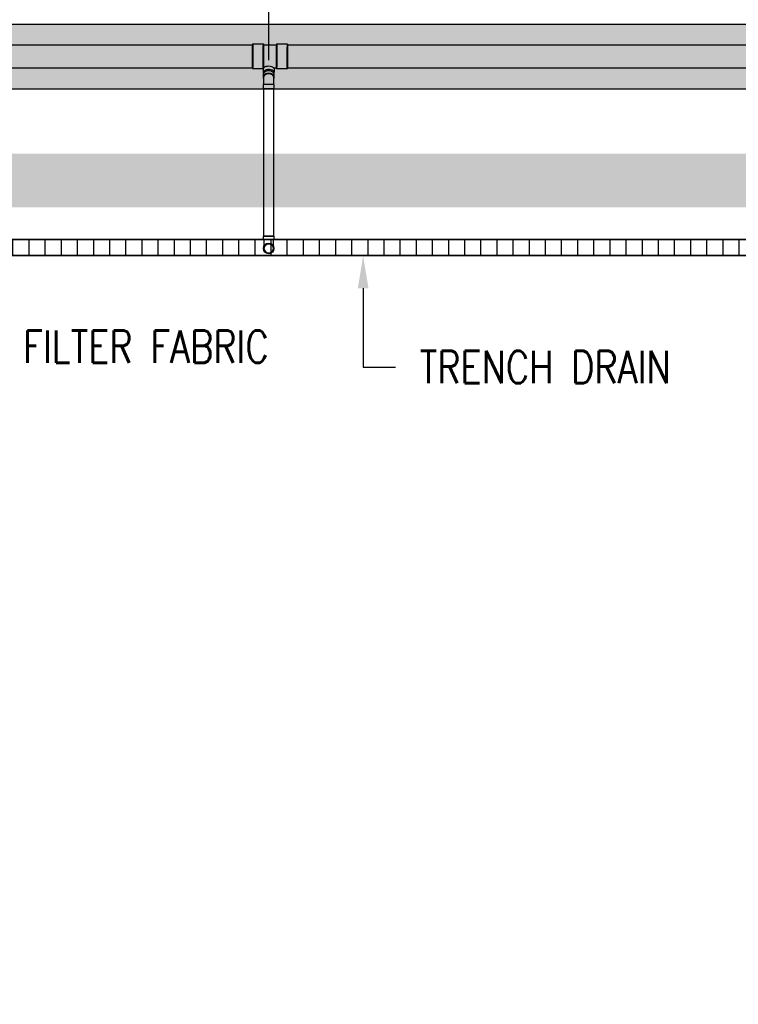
# Model space of a CAD drawing. Header units: inches. Extents: x -337 to 21291, y 405 to 2143.
# Tile 29 of 33: x 1760 to 2028, y 1197 to 1563. Entities that reach past the tile are written whole.
import ezdxf
from ezdxf import colors
from ezdxf.entities.mleader import LeaderData, LeaderLine
from ezdxf.math import Vec2, Vec3

# ---------------------------------------------------------------- set-up
doc = ezdxf.new("R2010")
doc.units = ezdxf.units.IN
doc.header["$MEASUREMENT"] = 0
for name, color, linetype in [('A-ANNO-DIMS', 1, 'Continuous'), ('A-DETL-THIN', 151, 'Continuous'), ('P-PIPE', 3, 'Continuous'), ('S-ANNO-NOTE', 2, 'Continuous')]:
    doc.layers.add(name, color=color, linetype=linetype)
doc.layers.add('A-WALL-PATT', color=9, linetype='Continuous', true_color=0x808080)
doc.styles.add('Annotative', font='romans.shx', dxfattribs={"width": 0.8, "height": 0.125})
doc.dimstyles.new('Annotative', dxfattribs={"dimscale": 0, "dimtxt": 0.125, "dimasz": 0.125, "dimexe": 0.18, "dimexo": 0.0625, "dimgap": 0.09, "dimtad": 1, "dimdec": 3, "dimzin": 3, "dimdsep": 46, "dimlunit": 4, "dimtxsty": 'Annotative', "dimcen": 0.09, "dimclrt": 2, "dimazin": 2, "dimtfac": 1, "dimtdec": 3, "dimtmove": 0, "dimatfit": 0, "dimfxl": 1, "dimtfill": 1, "dimfrac": 2, "dimtolj": 1, "dimtzin": 0, "dimarcsym": 0})

# ---------------------------------------------------------------- blocks, each defined once
blk = doc.blocks.new('*D16')
at = {"layer": 'A-ANNO-DIMS', "color": 0, "lineweight": -2, "transparency": 16777216}
for p, q in [((1661.08, 1546.44), (1661.08, 1614.62)), ((1853.08, 1547.92), (1853.08, 1614.62)), ((1673.08, 1597.34), (1841.08, 1597.34))]:
    blk.add_line(p, q, dxfattribs=at)
at = {"layer": 'A-ANNO-DIMS', "color": 0, "transparency": 16777216}
for points in [[(1673.08, 1599.34), (1673.08, 1595.34), (1661.08, 1597.34)], [(1841.08, 1599.34), (1841.08, 1595.34), (1853.08, 1597.34)]]:
    blk.add_solid(points, dxfattribs=at)
at = {"layer": 'A-ANNO-DIMS', "color": 2, "lineweight": -3, "transparency": 16777216, "insert": (1757.08, 1613.13), "char_height": 12, "width": 60.1647, "attachment_point": 5, "style": 'Annotative', "bg_fill": 3, "box_fill_scale": 1.25, "bg_fill_color": 256, "bg_fill_true_color": 13158600, "bg_fill_transparency": 0}
blk.add_mtext('\\A1;16\'-0"', dxfattribs=at)
blk = doc.blocks.new('*D17')
at = {"layer": 'A-ANNO-DIMS', "color": 0, "lineweight": -2, "transparency": 16777216}
for p, q in [((1853.08, 1547.92), (1853.08, 1614.62)), ((2045.08, 1549.87), (2045.08, 1614.62)), ((1865.08, 1597.34), (2033.08, 1597.34))]:
    blk.add_line(p, q, dxfattribs=at)
at = {"layer": 'A-ANNO-DIMS', "color": 0, "transparency": 16777216}
for points in [[(1865.08, 1599.34), (1865.08, 1595.34), (1853.08, 1597.34)], [(2033.08, 1599.34), (2033.08, 1595.34), (2045.08, 1597.34)]]:
    blk.add_solid(points, dxfattribs=at)
at = {"layer": 'A-ANNO-DIMS', "color": 2, "lineweight": -3, "transparency": 16777216, "insert": (1949.08, 1613.13), "char_height": 12, "width": 60.1647, "attachment_point": 5, "style": 'Annotative', "bg_fill": 3, "box_fill_scale": 1.25, "bg_fill_color": 256, "bg_fill_true_color": 13158600, "bg_fill_transparency": 0}
blk.add_mtext('\\A1;16\'-0"', dxfattribs=at)
blk = doc.blocks.new('Bend - PVC - Sch 40 - DWV_USACE - Standard-V2-00_SP_Foundation Drainage Plan-TO FDN_DOC')
at = {"layer": 'P-PIPE'}
for p, q in [((931.1, 1482.41), (931.1, 1481.16)), ((933.08, 1482.41), (933.08, 1482.41)), ((933.08, 1482.41), (933.08, 1482.41)), ((935.06, 1481.16), (935.06, 1482.41)), ((931.1, 1481.16), (931.1, 1480.91)), ((933.08, 1480.91), (933.08, 1480.91)), ((933.08, 1480.91), (933.08, 1480.91)), ((933.08, 1480.91), (933.08, 1480.91)), ((933.08, 1480.91), (933.08, 1480.91)), ((935.06, 1480.91), (935.06, 1481.16))]:
    blk.add_line(p, q, dxfattribs=at)
at = {"layer": 'P-PIPE', "flags": 128}
for points in [[(931.33, 1477.85), (931.33, 1477.85), (931.33, 1477.85), (931.33, 1477.87), (931.33, 1477.88), (931.33, 1477.91), (931.33, 1477.93), (931.33, 1477.96), (931.33, 1478), (931.33, 1478.04), (931.33, 1478.09), (931.33, 1478.14), (931.33, 1478.19), (931.33, 1478.25), (931.33, 1478.31), (931.33, 1478.38), (931.33, 1478.45), (931.33, 1478.53), (931.33, 1478.61), (931.33, 1478.69), (931.33, 1478.77), (931.33, 1478.86), (931.33, 1478.96), (931.33, 1479.05), (931.33, 1479.15), (931.33, 1479.25), (931.33, 1479.36), (931.33, 1479.46), (931.33, 1479.57), (931.33, 1479.69), (931.33, 1479.8), (931.33, 1479.91), (931.33, 1480.03), (931.33, 1480.15), (931.33, 1480.27), (931.33, 1480.39), (931.33, 1480.51), (931.33, 1480.63), (931.33, 1480.75), (931.33, 1480.88), (931.33, 1480.91)], [(931.33, 1477.85), (931.33, 1477.92), (931.33, 1477.99), (931.34, 1478.05), (931.35, 1478.12), (931.36, 1478.19), (931.38, 1478.26), (931.4, 1478.33), (931.42, 1478.4), (931.44, 1478.46), (931.47, 1478.53), (931.49, 1478.59), (931.53, 1478.65), (931.56, 1478.71), (931.59, 1478.77), (931.63, 1478.83), (931.67, 1478.89), (931.72, 1478.95), (931.76, 1479), (931.81, 1479.05), (931.86, 1479.1), (931.91, 1479.15), (931.96, 1479.19), (932.02, 1479.24), (932.07, 1479.28), (932.13, 1479.32), (932.19, 1479.35), (932.25, 1479.39), (932.31, 1479.42), (932.38, 1479.45), (932.44, 1479.48), (932.51, 1479.5), (932.58, 1479.52), (932.64, 1479.54), (932.71, 1479.56), (932.78, 1479.57), (932.85, 1479.58), (932.92, 1479.59), (932.99, 1479.59), (933.06, 1479.6), (933.08, 1479.6)], [(933.08, 1479.6), (933.15, 1479.59), (933.22, 1479.59), (933.29, 1479.58), (933.36, 1479.57), (933.43, 1479.56), (933.49, 1479.55), (933.56, 1479.53), (933.63, 1479.51), (933.69, 1479.48), (933.76, 1479.46), (933.82, 1479.43), (933.89, 1479.4), (933.95, 1479.36), (934.01, 1479.33), (934.07, 1479.29), (934.12, 1479.25), (934.18, 1479.21), (934.23, 1479.16), (934.28, 1479.11), (934.33, 1479.06), (934.38, 1479.01), (934.43, 1478.96), (934.47, 1478.91), (934.51, 1478.85), (934.55, 1478.79), (934.59, 1478.73), (934.62, 1478.67), (934.65, 1478.61), (934.68, 1478.54), (934.71, 1478.48), (934.73, 1478.41), (934.75, 1478.35), (934.77, 1478.28), (934.79, 1478.21), (934.8, 1478.14), (934.81, 1478.07), (934.82, 1478), (934.83, 1477.93), (934.83, 1477.86), (934.83, 1477.85)], [(934.83, 1480.91), (934.83, 1480.79), (934.83, 1480.66), (934.83, 1480.54), (934.83, 1480.42), (934.83, 1480.3), (934.83, 1480.18), (934.83, 1480.06), (934.83, 1479.94), (934.83, 1479.83), (934.83, 1479.72), (934.83, 1479.6), (934.83, 1479.49), (934.83, 1479.39), (934.83, 1479.28), (934.83, 1479.18), (934.83, 1479.08), (934.83, 1478.98), (934.83, 1478.89), (934.83, 1478.8), (934.83, 1478.71), (934.83, 1478.63), (934.83, 1478.55), (934.83, 1478.47), (934.83, 1478.4), (934.83, 1478.33), (934.83, 1478.27), (934.83, 1478.21), (934.83, 1478.15), (934.83, 1478.1), (934.83, 1478.05), (934.83, 1478.01), (934.83, 1477.97), (934.83, 1477.94), (934.83, 1477.91), (934.83, 1477.89), (934.83, 1477.87), (934.83, 1477.86), (934.83, 1477.85), (934.83, 1477.85), (934.83, 1477.85)], [(933.08, 1476.1), (933.01, 1476.1), (932.94, 1476.1), (932.87, 1476.11), (932.8, 1476.12), (932.73, 1476.13), (932.66, 1476.15), (932.59, 1476.16), (932.53, 1476.18), (932.46, 1476.21), (932.4, 1476.23), (932.33, 1476.26), (932.27, 1476.29), (932.21, 1476.33), (932.15, 1476.36), (932.09, 1476.4), (932.03, 1476.44), (931.98, 1476.48), (931.92, 1476.53), (931.87, 1476.58), (931.82, 1476.63), (931.77, 1476.68), (931.73, 1476.73), (931.69, 1476.79), (931.64, 1476.84), (931.6, 1476.9), (931.57, 1476.96), (931.53, 1477.02), (931.5, 1477.08), (931.47, 1477.15), (931.45, 1477.21), (931.42, 1477.28), (931.4, 1477.34), (931.38, 1477.41), (931.37, 1477.48), (931.35, 1477.55), (931.34, 1477.62), (931.33, 1477.69), (931.33, 1477.76), (931.33, 1477.83), (931.33, 1477.85)], [(934.83, 1477.85), (934.83, 1477.78), (934.82, 1477.71), (934.81, 1477.64), (934.81, 1477.57), (934.79, 1477.5), (934.78, 1477.43), (934.76, 1477.36), (934.74, 1477.29), (934.72, 1477.23), (934.69, 1477.16), (934.66, 1477.1), (934.63, 1477.04), (934.6, 1476.98), (934.56, 1476.92), (934.52, 1476.86), (934.48, 1476.8), (934.44, 1476.74), (934.39, 1476.69), (934.35, 1476.64), (934.3, 1476.59), (934.25, 1476.54), (934.19, 1476.5), (934.14, 1476.45), (934.08, 1476.41), (934.02, 1476.37), (933.96, 1476.34), (933.9, 1476.3), (933.84, 1476.27), (933.78, 1476.24), (933.71, 1476.21), (933.65, 1476.19), (933.58, 1476.17), (933.51, 1476.15), (933.44, 1476.13), (933.37, 1476.12), (933.31, 1476.11), (933.24, 1476.1), (933.17, 1476.1), (933.1, 1476.1), (933.08, 1476.1)]]:
    blk.add_lwpolyline(points, dxfattribs=at)
at = {"layer": 'P-PIPE'}
for radius, start, end in [(1.98, 90, 270), (1.98, 90, 270), (1.75, 90, 270), (1.98, 270, 90), (1.98, 270, 90), (1.75, 270, 90)]:
    blk.add_arc((933.08, 1477.85), radius, start, end, dxfattribs=at)
blk = doc.blocks.new('Bend - PVC - Sch 40 - DWV_USACE - Standard-1109137-00_SP_Foundation Drainage Plan-TO FDN_DOC')
at = {"layer": 'P-PIPE'}
for p, q in [((355.1, 1536.55), (355.1, 1535.58)), ((359.06, 1535.58), (359.06, 1536.55)), ((355.1, 1532.81), (355.1, 1531.31)), ((355.1, 1532.81), (359.06, 1532.81)), ((355.1, 1531.31), (359.06, 1531.31)), ((357.08, 1532.81), (357.08, 1532.81)), ((357.08, 1532.81), (357.08, 1532.81)), ((357.08, 1532.81), (357.08, 1532.81)), ((357.08, 1532.81), (357.08, 1532.81)), ((357.08, 1531.31), (357.08, 1531.31)), ((357.08, 1531.31), (357.08, 1531.31)), ((359.06, 1531.31), (359.06, 1532.81))]:
    blk.add_line(p, q, dxfattribs=at)
at = {"layer": 'P-PIPE', "flags": 128}
for points in [[(355.33, 1535.58), (355.33, 1535.49), (355.33, 1535.39), (355.33, 1535.29), (355.33, 1535.18), (355.33, 1535.07), (355.33, 1534.95), (355.33, 1534.83), (355.33, 1534.71), (355.33, 1534.59), (355.33, 1534.46), (355.33, 1534.33), (355.33, 1534.2), (355.33, 1534.06), (355.33, 1533.92), (355.33, 1533.79), (355.33, 1533.65), (355.33, 1533.5), (355.33, 1533.36), (355.33, 1533.22), (355.33, 1533.07), (355.33, 1532.93), (355.33, 1532.81)], [(358.83, 1532.81), (358.83, 1532.96), (358.83, 1533.1), (358.83, 1533.24), (358.83, 1533.39), (358.83, 1533.53), (358.83, 1533.67), (358.83, 1533.81), (358.83, 1533.95), (358.83, 1534.09), (358.83, 1534.22), (358.83, 1534.35), (358.83, 1534.48), (358.83, 1534.61), (358.83, 1534.73), (358.83, 1534.86), (358.83, 1534.97), (358.83, 1535.09), (358.83, 1535.2), (358.83, 1535.3), (358.83, 1535.41), (358.83, 1535.51), (358.83, 1535.58)]]:
    blk.add_lwpolyline(points, dxfattribs=at)
at = {"layer": 'P-PIPE'}
for centre, major_axis, start_param, end_param in [((357.08, 1535.58), (-1.98, 0), 4.712389, 6.769021), ((357.08, 1536.55), (1.98, 0), 1.570796, 3.141593), ((357.08, 1536.55), (1.98, 0), 6.283185, 7.853982), ((357.08, 1535.58), (1.98, 0), 5.79735, 7.853982), ((357.08, 1535.58), (1.75, 0), 1.570796, 3.141593), ((357.08, 1535.58), (1.75, 0), 6.283185, 7.853982)]:
    blk.add_ellipse(centre, major_axis=major_axis, ratio=0.766044, start_param=start_param, end_param=end_param, dxfattribs=at)
blk = doc.blocks.new('Mechanical_Box_H_rvt-1-00_SP_Foundation Drainage Plan-TO FDN_DOC')
at = {"layer": 'A-DETL-THIN'}
for p, q in [((2141.08, 1481.16), (1201.08, 1481.16)), ((1201.08, 1481.16), (2141.08, 1481.16)), ((1201.08, 1475.16), (2135.08, 1475.16)), ((2135.08, 1475.16), (1201.08, 1475.16))]:
    blk.add_line(p, q, dxfattribs=at)
at = {"layer": 'P-PIPE'}
for p, q in [((1668.03, 1553.48), (1847.11, 1553.48)), ((1847.13, 1553.87), (1851.11, 1553.86)), ((1851.11, 1553.56), (1856.07, 1553.54)), ((1856.07, 1553.83), (1860.05, 1553.82)), ((1860.03, 1553.48), (2039.11, 1553.47)), ((1847.11, 1544.85), (1668.03, 1544.86)), ((1851.07, 1544.59), (1847.09, 1544.6)), ((1851.15, 1544.88), (1851.07, 1544.88)), ((1851.1, 1543.3), (1851.1, 1544.54)), ((1856.03, 1544.86), (1855.04, 1544.86)), ((1855.06, 1544.53), (1855.06, 1543.3)), ((1860.01, 1544.55), (1856.03, 1544.56)), ((2039.11, 1544.85), (1860.03, 1544.85)), ((1851.33, 1482.41), (1851.33, 1537.21)), ((1854.83, 1537.21), (1854.83, 1482.41)), ((1851.33, 1482.41), (1853.08, 1482.41)), ((1853.08, 1482.41), (1851.33, 1482.41)), ((1853.08, 1482.41), (1854.83, 1482.41)), ((1854.83, 1482.41), (1853.08, 1482.41))]:
    blk.add_line(p, q, dxfattribs=at)
for start, end in [(0, 180), (180, 0)]:
    blk.add_arc((1853.08, 1477.85), 1.75, start, end, dxfattribs=at)
at = {"layer": 'P-PIPE', "extrusion": (0, 0, -1)}
for centre, major_axis, ratio, start_param, end_param in [((1847.11, 1549.24), (0.02, 4.63), 0.009427, 2.530716, 5.672308), ((1847.11, 1549.17), (0, 4.31), 0.010414, 4.712389, 6.283185), ((1847.11, 1549.24), (0.02, 4.63), 0.009427, 5.672308, 8.813901), ((1847.11, 1549.17), (0, 4.31), 0.010414, 0, 1.570796), ((1851.09, 1549.22), (0.02, 4.63), 0.009427, 2.530716, 5.672308), ((1851.09, 1549.22), (0.02, 4.34), 0.009427, 2.530716, 5.672308), ((1851.09, 1549.22), (0.02, 4.63), 0.009427, 5.672308, 8.813901), ((1851.09, 1549.22), (0.02, 4.34), 0.009427, 5.672308, 8.813901), ((1856.05, 1549.2), (0.02, 4.63), 0.009427, 2.530716, 5.672308), ((1856.05, 1549.2), (0.02, 4.34), 0.009427, 2.530716, 5.672308), ((1856.05, 1549.2), (0.02, 4.63), 0.009427, 5.672308, 8.813901), ((1856.05, 1549.2), (0.02, 4.34), 0.009427, 5.672308, 8.813901), ((1860.03, 1549.17), (0, 4.31), 0.010414, 4.712389, 6.283185), ((1860.03, 1549.18), (0.02, 4.63), 0.009427, 2.530716, 5.672308), ((1860.03, 1549.18), (0.02, 4.63), 0.009427, 5.672308, 8.813901), ((1860.03, 1549.17), (0, 4.31), 0.010414, 0, 1.570796), ((1847.11, 1549.17), (0, 4.31), 0.010414, 3.141593, 4.712389), ((1847.11, 1549.17), (0, 4.31), 0.010414, 1.570796, 3.141593), ((1860.03, 1549.17), (0, 4.31), 0.010414, 3.141593, 4.712389), ((1860.03, 1549.17), (0, 4.31), 0.010414, 1.570796, 3.141593), ((1853.08, 1543.3), (-1.98, 0), 0.573576, -0.32777, 3.151853), ((1853.08, 1544.53), (-1.98, 0), 0.573576, 0.01026, 3.151853), ((1853.08, 1543.3), (-1.98, 0), 0.573576, 3.151853, 3.469363)]:
    blk.add_ellipse(centre, major_axis=major_axis, ratio=ratio, start_param=start_param, end_param=end_param, dxfattribs=at)
at = {"layer": 'P-PIPE', "color": 3, "lineweight": 9, "xscale": -1}
for name, p in [('Bend - PVC - Sch 40 - DWV_USACE - Standard-1109137-00_SP_Foundation Drainage Plan-TO FDN_DOC', (2210.15, 5.89)), ('Bend - PVC - Sch 40 - DWV_USACE - Standard-V2-00_SP_Foundation Drainage Plan-TO FDN_DOC', (2786.15, 0))]:
    blk.add_blockref(name, p, dxfattribs=at)

msp = doc.modelspace()

# ---------------------------------------------------------------- hatches: boundary and pattern name
at = {"layer": 'A-WALL-PATT', "lineweight": -3, "transparency": 33554559}
h = msp.add_hatch(dxfattribs=at)
h.set_pattern_fill('AR-SAND', color=8, scale=4, style=0)
h.paths.add_polyline_path([(2221.0774, 1121.2059), (2221.0774, 1561.1577), (181.0774, 1561.1577), (181.0774, 1121.2059), (205.0774, 1121.2059), (205.0774, 1537.2059), (2197.0774, 1537.2059), (2197.0774, 1121.1577)])
h = msp.add_hatch(dxfattribs=at)
h.set_pattern_fill('AR-CONC', color=8, scale=4, style=0)
h.set_pattern_definition([(50, (0, 0), (28.6904, -2.51009), [3, -33]), (355, (0, 0), (-5.55005, 30.0877), [2.4, -26.4]), (100.4514, (2.39, -0.21), (23.14035, 27.5776), [2.5496, -28.0457]), (46.1842, (0, 8), (42.68965, -6.62077), [4.5, -49.5]), (96.6356, (3.557, 7.45), (37.3865, 38.96474), [3.8244, -42.06855]), (351.1842, (0, 8), (37.3865, 38.96474), [3.6, -39.6]), (21, (4, 6), (23.87628, -16.10476), [3, -33]), (326, (4, 6), (9.7326, 29.006), [2.4, -26.4]), (71.4514, (5.99, 4.658), (33.6089, 12.90125), [2.5496, -28.0457]), (37.5, (0, 0), (0.486394, 13.315754), [0, -26.08, 0, -26.8, 0, -26.5]), (7.5, (0, 0), (10.52278, 15.77647), [0, -15.28, 0, -25.48, 0, -10.1]), (327.5, (-8.92, 0), (21.352897, -0.902195), [0, -10, 0, -31.2, 0, -41.4]), (317.5, (-12.92, 0), (23.32745, 4.0042), [0, -13, 0, -20.72, 0, -29.4])])
h.paths.add_polyline_path([(249.0774, 1042.4274), (249.0774, 1493.2059), (2153.0774, 1493.2059), (2153.0774, 1042.4274), (2173.0774, 1042.4274), (2173.0774, 1513.2059), (229.0774, 1513.2059), (229.0774, 1042.4274)])
at = {"layer": 'A-WALL-PATT', "lineweight": -3}
h = msp.add_hatch(dxfattribs=at)
h.set_pattern_fill('FP_1', color=8, style=0, pattern_type=2)
h.set_pattern_definition([(90, (0, -0.031), (-6, 4e-16), [])])
h.paths.add_polyline_path([(2141.0774, 1475.1269), (2141.0774, 1481.1269), (1201.0774, 1481.1269), (1201.0774, 1475.1269), (1223.585, 1475.1269)])

# ---------------------------------------------------------------- leaders
at = {"layer": 'S-ANNO-NOTE', "lineweight": -3}
ml = msp.add_multileader_mtext('Standard', dxfattribs=at)
ml.set_content('GRAVEL MATERIAL WRAPPED IN FILTER FABRIC', color=256, style='Annotative')
ml.set_leader_properties(color=1, linetype='ByLayer', lineweight=-1)
ml.build(insert=Vec2(0, 0))
ml.multileader.update_dxf_attribs({"text_right_attachment_type": 3, "dogleg_length": 0.125, "arrow_head_size": 12, "scale": 96})
ctx = ml.context
ctx.base_point, ctx.scale, ctx.char_height, ctx.arrow_head_size, ctx.landing_gap_size, ctx.plane_origin = Vec3(1549.481, 1441.4619), 96, 12, 12, 9, Vec3(1438.1788, 1653.243)
ctx.right_attachment = 3
notes = []
notes.append((ctx, [(0, (1, 1, 0), (1537.481, 1441.4619), (1, 0), 12, [(0, [(1536.873, 1537.8823)], 0, [])])]))
ctx.mtext.insert, ctx.mtext.width, ctx.mtext.flow_direction = Vec3(1558.481, 1447.4619), 205.546058, 5
ml = msp.add_multileader_mtext('Standard', dxfattribs=at)
ml.set_content('3" %%C FROM TRENCH DRAIN\\P(TYP. 8)', color=256, style='Annotative')
ml.set_leader_properties(color=1, linetype='ByLayer', lineweight=-1)
ml.build(insert=Vec2(0, 0))
ml.multileader.update_dxf_attribs({"text_right_attachment_type": 3, "dogleg_length": 0.125, "arrow_head_size": 12, "scale": 96})
ctx = ml.context
ctx.base_point, ctx.scale, ctx.char_height, ctx.arrow_head_size, ctx.landing_gap_size, ctx.plane_origin = Vec3(10.349, 1475.4508), 96, 12, 12, 9, Vec3(-181.8551, 1458.5894)
ctx.right_attachment = 3
notes.append((ctx, [(1, (1, 1, 0), (144.1204, 1430.8794), (-1, 0), 12, [(0, [(217.6536, 1387.6582)], 0, [])])]))
ctx.mtext.insert, ctx.mtext.width, ctx.mtext.flow_direction = Vec3(19.349, 1483.4508), 113.442977, 5
ml = msp.add_multileader_mtext('Standard', dxfattribs=at)
ml.set_content('TRENCH DRAIN', color=256, style='Annotative')
ml.set_leader_properties(color=1, linetype='ByLayer', lineweight=-1)
ml.build(insert=Vec2(0, 0))
ml.multileader.update_dxf_attribs({"text_right_attachment_type": 3, "dogleg_length": 0.125, "arrow_head_size": 12, "scale": 96})
ctx = ml.context
ctx.base_point, ctx.scale, ctx.char_height, ctx.arrow_head_size, ctx.landing_gap_size, ctx.plane_origin = Vec3(1900.1966, 1433.8077), 96, 12, 12, 9, Vec3(1802.1835, 1428.8154)
ctx.right_attachment = 3
notes.append((ctx, [(0, (1, 1, 0), (1888.1966, 1433.8077), (1, 0), 12, [(0, [(1888.1966, 1475.1577)], 0, [])])]))
ctx.mtext.insert, ctx.mtext.flow_direction = Vec3(1909.1966, 1439.8077), 5
for ctx, leaders in notes:
    for number, flags, end, landing, length, lines in leaders:
        leader = LeaderData()
        leader.index, (leader.has_last_leader_line, leader.has_dogleg_vector, leader.attachment_direction) = number, flags
        leader.last_leader_point, leader.dogleg_vector, leader.dogleg_length = Vec3(end), Vec3(landing), length
        for number, points, colour, breaks in lines:
            line = LeaderLine()
            line.index, line.vertices, line.color, line.breaks = number, Vec3.list(points), colors.encode_raw_color(colour), breaks
            leader.lines.append(line)
        ctx.leaders.append(leader)

# ---------------------------------------------------------------- next in the draw order: dimensions: what is measured, and where the dimension line sits
at = {"layer": 'A-ANNO-DIMS', "lineweight": -3}
dim = msp.add_linear_dim(base=(1853.0774, 1597.3422), p1=(1661.0774, 1540.4402), p2=(1853.0774, 1541.916), dimstyle='Annotative', override={"dimpost": '\\X'}, dxfattribs=at)
dim.commit()
dim.dimension.update_dxf_attribs({"geometry": '*D16', "text_midpoint": (1757.0774, 1613.1251)})

# ---------------------------------------------------------------- next in the draw order: dimensions: what is measured, and where the dimension line sits
dim = msp.add_linear_dim(base=(2045.0774, 1597.3422), p1=(1853.0774, 1541.916), p2=(2045.0774, 1543.8728), dimstyle='Annotative', override={"dimpost": '\\X'}, dxfattribs=at)
dim.commit()
dim.dimension.update_dxf_attribs({"geometry": '*D17', "text_midpoint": (1949.0774, 1613.1251)})

# ---------------------------------------------------------------- next in the draw order: linework, layer by layer
at = {"layer": 'A-WALL-PATT', "lineweight": -3}
msp.add_lwpolyline([(2221.0774, 1121.1577), (2221.0774, 1561.1577), (181.0774, 1561.1577), (181.0774, 1121.2059), (205.0774, 1121.2059), (205.0774, 1537.2059), (2197.0774, 1537.2059), (2197.0774, 1121.1577)], close=True, dxfattribs=at)

# ---------------------------------------------------------------- next in the draw order: block references
at = {"layer": 'P-PIPE', "lineweight": -3}
msp.add_blockref('Mechanical_Box_H_rvt-1-00_SP_Foundation Drainage Plan-TO FDN_DOC', (0.0002, 0.0965), dxfattribs=at)

# ---------------------------------------------------------------- next in the draw order: leaders
at = {"layer": 'S-ANNO-NOTE', "lineweight": -3}
ml = msp.add_multileader_mtext('Standard', dxfattribs=at)
ml.set_content('8" %%C PERF. FDN. DRAIN', color=256, style='Annotative')
ml.set_leader_properties(color=1, linetype='ByLayer', lineweight=-1)
ml.build(insert=Vec2(0, 0))
ml.multileader.update_dxf_attribs({"text_right_attachment_type": 3, "dogleg_length": 0.125, "arrow_head_size": 12, "scale": 96})
ctx = ml.context
ctx.base_point, ctx.scale, ctx.char_height, ctx.arrow_head_size, ctx.landing_gap_size, ctx.plane_origin = Vec3(1225.0423, 1648.9068), 96, 12, 12, 9, Vec3(1080.7733, 1653.243)
ctx.right_attachment = 3
notes = []
notes.append((ctx, [(0, (1, 1, 0), (1213.0423, 1648.9068), (1, 0), 12, [(1, [(1253.381, 1552.8833), (1146.1629, 1552.3971)], 0, [])])]))
ctx.mtext.insert, ctx.mtext.width, ctx.mtext.flow_direction = Vec3(1234.0423, 1654.9068), 157.344642, 5
for ctx, leaders in notes:
    for number, flags, end, landing, length, lines in leaders:
        leader = LeaderData()
        leader.index, (leader.has_last_leader_line, leader.has_dogleg_vector, leader.attachment_direction) = number, flags
        leader.last_leader_point, leader.dogleg_vector, leader.dogleg_length = Vec3(end), Vec3(landing), length
        for number, points, colour, breaks in lines:
            line = LeaderLine()
            line.index, line.vertices, line.color, line.breaks = number, Vec3.list(points), colors.encode_raw_color(colour), breaks
            leader.lines.append(line)
        ctx.leaders.append(leader)

doc.saveas('drawing.dxf')
